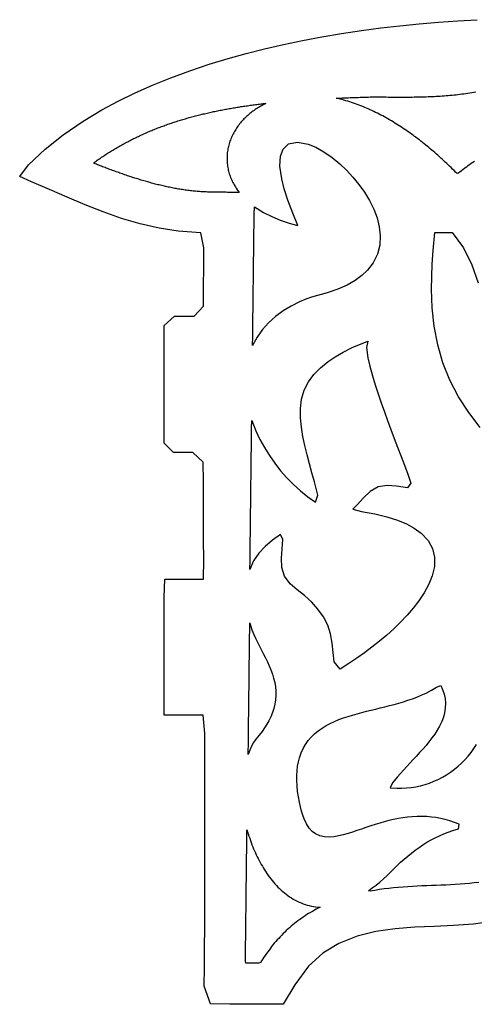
# Model space of a CAD drawing. Header units: metres. Extents: x -78 to 49, y -38 to 42.
# Tile 2 of 5: x -78 to -61, y 5 to 42. Entities that reach past the tile are written whole.
import ezdxf

# ---------------------------------------------------------------- set-up
doc = ezdxf.new("R2010")
doc.units = ezdxf.units.M

msp = doc.modelspace()

# ---------------------------------------------------------------- linework, layer by layer
at = {"layer": 'LAYER_1'}
for points in [[(-60.442494, 8.487805, 0), (-61.135544, 8.390323, 0), (-61.866109, 8.33993, 0), (-62.573343, 8.311517, 0), (-63.293333, 8.279462, 0), (-64.010084, 8.223122, 0), (-64.715595, 8.121699, 0), (-65.410311, 7.950833, 0), (-66.074079, 7.687744, 0), (-66.67079, 7.324808, 0), (-67.196604, 6.850107, 0), (-67.701297, 6.164588, 0), (-68.126579, 5.452391, 0), (-68.656318, 5.453987, 0), (-69.370506, 5.458451, 0), (-70.084282, 5.463429, 0), (-70.798404, 5.466696, 0), (-71.02201, 6.112346, 0), (-71.01541, 6.826362, 0), (-71.009937, 7.539821, 0), (-71.005523, 8.253732, 0), (-71.002114, 8.9673, 0), (-70.999646, 9.681117, 0), (-70.998059, 10.394771, 0), (-70.997292, 11.108508, 0), (-70.997283, 11.822227, 0), (-70.997969, 12.535902, 0), (-70.999288, 13.249665, 0), (-71.001176, 13.963296, 0), (-71.003571, 14.677085, 0), (-71.006407, 15.390694, 0), (-71.063689, 16.05521, 0), (-71.790383, 16.05521, 0), (-72.496364, 16.05521, 0), (-72.49869, 16.760311, 0), (-72.49869, 17.488414, 0), (-72.49869, 18.213389, 0), (-72.49869, 18.928932, 0), (-72.49869, 19.656537, 0), (-72.49869, 20.385239, 0), (-72.47141, 21.05521, 0), (-71.754641, 21.05521, 0), (-71.045674, 21.05521, 0), (-71.041156, 21.773883, 0), (-71.044959, 22.4876, 0), (-71.048506, 23.201321, 0), (-71.051725, 23.915026, 0), (-71.054548, 24.628739, 0), (-71.056902, 25.342463, 0), (-71.43808, 25.70221, 0), (-72.15591, 25.70221, 0), (-72.49869, 26.034352, 0), (-72.49869, 26.765886, 0), (-72.49869, 27.490954, 0), (-72.49869, 28.218058, 0), (-72.49869, 28.93376, 0), (-72.49869, 29.650465, 0), (-72.49869, 30.359354, 0), (-72.119275, 30.70221, 0), (-71.398987, 30.70221, 0), (-71.05171, 31.068992, 0), (-71.047205, 31.782713, 0), (-71.041642, 32.496412, 0), (-71.034941, 33.210095, 0), (-71.149426, 33.757524, 0), (-71.97466, 33.811985, 0), (-72.678775, 33.921929, 0), (-73.37444, 34.083044, 0), (-74.058252, 34.28636, 0), (-74.731437, 34.523097, 0), (-75.39576, 34.784474, 0), (-76.053474, 35.061901, 0), (-76.707776, 35.347278, 0), (-77.362261, 35.632748, 0), (-77.802022, 35.819853, 0), (-77.473145, 36.254734, 0), (-76.870294, 36.82142, 0), (-76.20157, 37.355496, 0), (-75.470633, 37.857159, 0), (-74.778679, 38.272065, 0), (-74.185131, 38.590712, 0), (-73.564649, 38.893063, 0), (-72.91857, 39.179187, 0), (-72.248231, 39.449158, 0), (-71.554966, 39.703046, 0), (-70.840112, 39.940925, 0), (-70.140553, 40.152629, 0), (-69.47907, 40.335389, 0), (-68.803812, 40.505921, 0), (-68.115689, 40.664275, 0), (-67.41561, 40.810498, 0), (-66.704483, 40.944641, 0), (-65.983219, 41.066751, 0), (-65.252726, 41.176879, 0), (-64.533497, 41.272636, 0), (-63.835486, 41.354061, 0), (-63.131708, 41.425115, 0), (-62.422909, 41.485838, 0), (-61.709834, 41.53627, 0), (-60.993229, 41.576452, 0)], [(-66.17229, 38.69636, 0), (-66.100061, 38.69932, 0), (-66.026288, 38.702342, 0), (-65.952115, 38.705382, 0), (-65.877835, 38.708425, 0), (-65.803139, 38.711486, 0), (-65.735856, 38.714018, 0), (-65.661471, 38.716604, 0), (-65.586822, 38.719198, 0), (-65.512402, 38.721785, 0), (-65.438792, 38.724344, 0), (-65.364775, 38.726917, 0), (-65.297569, 38.729233, 0), (-65.220585, 38.73153, 0), (-65.14671, 38.733734, 0), (-65.073204, 38.735927, 0), (-64.999387, 38.738129, 0), (-64.925305, 38.740339, 0), (-64.848653, 38.742626, 0), (-64.780208, 38.742523, 0), (-64.70638, 38.742313, 0), (-64.634483, 38.742107, 0), (-64.560261, 38.74167, 0), (-64.486252, 38.741234, 0), (-64.411843, 38.740795, 0), (-64.341015, 38.740317, 0), (-64.266572, 38.739798, 0), (-64.192806, 38.739284, 0), (-64.121513, 38.738863, 0), (-64.047011, 38.738519, 0), (-63.97292, 38.738177, 0), (-63.902257, 38.737858, 0), (-63.827375, 38.737784, 0), (-63.753015, 38.737711, 0), (-63.678974, 38.737639, 0), (-63.607307, 38.737864, 0), (-63.533706, 38.738304, 0), (-63.459558, 38.738747, 0), (-63.388684, 38.739186, 0), (-63.314358, 38.740314, 0), (-63.239879, 38.741444, 0), (-63.166298, 38.742561, 0), (-63.095364, 38.744009, 0), (-63.020514, 38.746028, 0), (-62.946544, 38.748023, 0), (-62.87218, 38.750029, 0), (-62.801157, 38.752745, 0), (-62.727265, 38.755746, 0), (-62.652818, 38.75877, 0), (-62.583273, 38.761696, 0), (-62.508296, 38.766059, 0), (-62.433979, 38.770383, 0), (-62.359882, 38.774695, 0), (-62.289392, 38.779289, 0), (-62.214782, 38.78507, 0), (-62.141057, 38.790782, 0), (-62.067421, 38.796487, 0), (-61.997038, 38.802892, 0), (-61.92278, 38.810367, 0), (-61.84906, 38.817788, 0), (-61.774465, 38.825297, 0), (-61.703912, 38.833789, 0), (-61.631298, 38.842932, 0), (-61.558118, 38.852146, 0), (-61.485216, 38.861325, 0), (-61.413791, 38.872187, 0), (-61.340788, 38.88351, 0), (-61.267907, 38.894815, 0), (-61.194452, 38.906208, 0), (-61.124553, 38.919341, 0), (-61.051695, 38.933031, 0)], [(-61.092082, 36.37534, 0), (-61.153977, 36.335482, 0), (-61.215846, 36.294485, 0), (-61.277703, 36.252323, 0), (-61.336925, 36.210846, 0), (-61.395112, 36.169023, 0), (-61.453324, 36.126109, 0), (-61.51157, 36.082086, 0), (-61.569863, 36.036932, 0), (-61.628214, 35.99063, 0), (-61.686634, 35.943158, 0), (-61.739575, 35.933622, 0), (-61.793675, 35.988031, 0), (-61.847693, 36.04184, 0), (-61.901627, 36.09505, 0), (-61.955478, 36.147665, 0), (-62.009244, 36.199686, 0), (-62.062923, 36.251117, 0), (-62.116516, 36.301958, 0), (-62.17002, 36.352213, 0), (-62.223436, 36.401884, 0), (-62.276761, 36.450972, 0), (-62.330586, 36.500016, 0), (-62.386779, 36.550678, 0), (-62.442867, 36.600696, 0), (-62.498851, 36.650074, 0), (-62.554728, 36.698815, 0), (-62.610498, 36.746921, 0), (-62.66616, 36.794394, 0), (-62.721711, 36.841239, 0), (-62.777152, 36.887456, 0), (-62.83248, 36.933049, 0), (-62.887695, 36.978021, 0), (-62.944731, 37.023922, 0), (-63.003828, 37.070889, 0), (-63.062789, 37.117148, 0), (-63.121614, 37.162701, 0), (-63.180301, 37.207553, 0), (-63.238849, 37.251707, 0), (-63.297256, 37.295166, 0), (-63.355521, 37.337933, 0), (-63.413642, 37.380013, 0), (-63.471617, 37.421407, 0), (-63.531577, 37.463609, 0), (-63.593564, 37.506587, 0), (-63.655379, 37.548785, 0), (-63.717018, 37.590209, 0), (-63.778481, 37.630862, 0), (-63.839766, 37.670748, 0), (-63.900871, 37.709872, 0), (-63.961794, 37.748237, 0), (-64.022533, 37.785848, 0), (-64.084037, 37.823283, 0), (-64.148882, 37.862042, 0), (-64.213509, 37.899945, 0), (-64.277915, 37.936998, 0), (-64.342098, 37.973206, 0), (-64.406057, 38.008573, 0), (-64.469787, 38.043106, 0), (-64.533289, 38.076808, 0), (-64.596558, 38.109686, 0), (-64.662238, 38.143074, 0), (-64.729628, 38.176543, 0), (-64.796742, 38.20908, 0), (-64.863579, 38.240693, 0), (-64.930135, 38.271386, 0), (-64.996408, 38.301167, 0), (-65.062395, 38.330041, 0), (-65.128093, 38.358016, 0), (-65.195963, 38.386102, 0), (-65.265737, 38.414112, 0), (-65.33517, 38.441111, 0), (-65.404258, 38.467106, 0), (-65.472997, 38.492106, 0), (-65.541384, 38.516118, 0), (-65.609416, 38.539151, 0), (-65.677168, 38.561238, 0), (-65.749177, 38.583774, 0), (-65.820767, 38.605217, 0), (-65.891934, 38.625576, 0), (-65.962674, 38.64486, 0), (-66.032982, 38.663079, 0), (-66.102856, 38.680242, 0), (-66.17229, 38.69636, 0)], [(-69.73549, 35.23611, 0), (-69.782992, 35.236794, 0), (-69.824714, 35.237395, 0), (-69.874812, 35.238116, 0), (-69.9284, 35.238887, 0), (-69.973794, 35.239541, 0), (-70.022284, 35.240239, 0), (-70.073379, 35.240974, 0), (-70.123471, 35.241696, 0), (-70.171209, 35.242383, 0), (-70.219882, 35.243084, 0), (-70.269163, 35.243793, 0), (-70.318733, 35.244507, 0), (-70.368328, 35.245221, 0), (-70.417551, 35.245929, 0), (-70.466074, 35.246628, 0), (-70.513569, 35.247312, 0), (-70.564568, 35.248046, 0), (-70.615273, 35.248776, 0), (-70.66321, 35.249466, 0), (-70.707879, 35.250109, 0), (-70.763588, 35.250911, 0), (-70.811715, 35.251604, 0), (-70.862132, 35.25233, 0), (-70.900827, 35.253238, 0), (-70.950328, 35.255367, 0), (-70.999167, 35.257467, 0), (-71.0478, 35.259558, 0), (-71.09471, 35.262, 0), (-71.144382, 35.265499, 0), (-71.193249, 35.268941, 0), (-71.241651, 35.272351, 0), (-71.28854, 35.276103, 0), (-71.338165, 35.280912, 0), (-71.386928, 35.285638, 0), (-71.435354, 35.290331, 0), (-71.482112, 35.295258, 0), (-71.531562, 35.301272, 0), (-71.580097, 35.307175, 0), (-71.628697, 35.313085, 0), (-71.675464, 35.319109, 0), (-71.72401, 35.326208, 0), (-71.772634, 35.333318, 0), (-71.82144, 35.340455, 0), (-71.867649, 35.347409, 0), (-71.915837, 35.355566, 0), (-71.964432, 35.363791, 0), (-72.013249, 35.372054, 0), (-72.0589, 35.379812, 0), (-72.107201, 35.389088, 0), (-72.155609, 35.398385, 0), (-72.203725, 35.407626, 0), (-72.251434, 35.416789, 0), (-72.298402, 35.426646, 0), (-72.346085, 35.436785, 0), (-72.394158, 35.447007, 0), (-72.442833, 35.457357, 0), (-72.487542, 35.467426, 0), (-72.535999, 35.478701, 0), (-72.583819, 35.489828, 0), (-72.631481, 35.500918, 0), (-72.677548, 35.511931, 0), (-72.724548, 35.523779, 0), (-72.77228, 35.535812, 0), (-72.820238, 35.547901, 0), (-72.866635, 35.559603, 0), (-72.912945, 35.572111, 0), (-72.960245, 35.584887, 0), (-73.00769, 35.597701, 0), (-73.055737, 35.610678, 0), (-73.099709, 35.623023, 0), (-73.147733, 35.636794, 0), (-73.194751, 35.650277, 0), (-73.242249, 35.663897, 0), (-73.286131, 35.676622, 0), (-73.333632, 35.691039, 0), (-73.38079, 35.705351, 0), (-73.427547, 35.719543, 0), (-73.475439, 35.734078, 0), (-73.519241, 35.747896, 0), (-73.566469, 35.762942, 0), (-73.613239, 35.777841, 0), (-73.660182, 35.792795, 0), (-73.704267, 35.807011, 0), (-73.750816, 35.822498, 0), (-73.797587, 35.838058, 0), (-73.844001, 35.8535, 0), (-73.891575, 35.869328, 0), (-73.934684, 35.884106, 0), (-73.981775, 35.900381, 0), (-74.028002, 35.916356, 0), (-74.07482, 35.932536, 0), (-74.117636, 35.947424, 0), (-74.164751, 35.964283, 0), (-74.211011, 35.980836, 0), (-74.257348, 35.997417, 0), (-74.303789, 36.014034, 0), (-74.347025, 36.029813, 0), (-74.393386, 36.046925, 0), (-74.439445, 36.063926, 0), (-74.485733, 36.081011, 0), (-74.530264, 36.097452, 0), (-74.57586, 36.11474, 0), (-74.621453, 36.132027, 0), (-74.667479, 36.149478, 0), (-74.713391, 36.166885, 0), (-74.75714, 36.183622, 0), (-74.802475, 36.201219, 0), (-74.848411, 36.219048, 0), (-74.894183, 36.236814, 0), (-74.940826, 36.254918, 0), (-74.984181, 36.272035, 0), (-75.029431, 36.289996, 0), (-75.075351, 36.308222, 0), (-75.07112, 36.332415, 0), (-75.031063, 36.361634, 0), (-74.991332, 36.390616, 0), (-74.952092, 36.419239, 0), (-74.914523, 36.445404, 0), (-74.873495, 36.473034, 0), (-74.832773, 36.500458, 0), (-74.791623, 36.52817, 0), (-74.751251, 36.555359, 0), (-74.710078, 36.583086, 0), (-74.668765, 36.610907, 0), (-74.628852, 36.637786, 0), (-74.589685, 36.662359, 0), (-74.548107, 36.688183, 0), (-74.507292, 36.713533, 0), (-74.465308, 36.739609, 0), (-74.423653, 36.76548, 0), (-74.382345, 36.791136, 0), (-74.3403, 36.817249, 0), (-74.301038, 36.841292, 0), (-74.259527, 36.864981, 0), (-74.216261, 36.889671, 0), (-74.173524, 36.914061, 0), (-74.131063, 36.938291, 0), (-74.088013, 36.962859, 0), (-74.045529, 36.987104, 0), (-74.001968, 37.011963, 0), (-73.964263, 37.032414, 0), (-73.920259, 37.055463, 0), (-73.876594, 37.078335, 0), (-73.832677, 37.101338, 0), (-73.789589, 37.123908, 0), (-73.745631, 37.146933, 0), (-73.701553, 37.170021, 0), (-73.661294, 37.191108, 0), (-73.617736, 37.211985, 0), (-73.573044, 37.233406, 0), (-73.529461, 37.254296, 0), (-73.485013, 37.275599, 0), (-73.44056, 37.296906, 0), (-73.397298, 37.317641, 0), (-73.353038, 37.338855, 0), (-73.312332, 37.357619, 0), (-73.266791, 37.377564, 0), (-73.221301, 37.397487, 0), (-73.175964, 37.417343, 0), (-73.131293, 37.436908, 0), (-73.085775, 37.456843, 0), (-73.040292, 37.476763, 0), (-72.996784, 37.495818, 0), (-72.953091, 37.51332, 0), (-72.908121, 37.531231, 0), (-72.863161, 37.549139, 0), (-72.817191, 37.567449, 0), (-72.771774, 37.585539, 0), (-72.72651, 37.603568, 0), (-72.680834, 37.621761, 0), (-72.63868, 37.638047, 0), (-72.592613, 37.654694, 0), (-72.545746, 37.671631, 0), (-72.499557, 37.688322, 0), (-72.453462, 37.70498, 0), (-72.406843, 37.721827, 0), (-72.360788, 37.73847, 0), (-72.313281, 37.755639, 0), (-72.272785, 37.769196, 0), (-72.225871, 37.784537, 0), (-72.178941, 37.799882, 0), (-72.131866, 37.815275, 0), (-72.085583, 37.830409, 0), (-72.038301, 37.84587, 0), (-71.99101, 37.861333, 0), (-71.949373, 37.874945, 0), (-71.901062, 37.889181, 0), (-71.854401, 37.902931, 0), (-71.807953, 37.916618, 0), (-71.760457, 37.930614, 0), (-71.713822, 37.944357, 0), (-71.666571, 37.95828, 0), (-71.619123, 37.972262, 0), (-71.575396, 37.984746, 0), (-71.528575, 37.997116, 0), (-71.480368, 38.009852, 0), (-71.43357, 38.022215, 0), (-71.385816, 38.034832, 0), (-71.338384, 38.047363, 0), (-71.291803, 38.05967, 0), (-71.24461, 38.072138, 0), (-71.200602, 38.083216, 0), (-71.15249, 38.0946, 0), (-71.103885, 38.1061, 0), (-71.056473, 38.117318, 0), (-71.008482, 38.128673, 0), (-70.960595, 38.140004, 0), (-70.914149, 38.150994, 0), (-70.866953, 38.162161, 0), (-70.822315, 38.172122, 0), (-70.773752, 38.182339, 0), (-70.724843, 38.192629, 0), (-70.677187, 38.202655, 0), (-70.62889, 38.212816, 0), (-70.580837, 38.222925, 0), (-70.533819, 38.232817, 0), (-70.486028, 38.242871, 0), (-70.441426, 38.251745, 0), (-70.392795, 38.260817, 0), (-70.343625, 38.26999, 0), (-70.29608, 38.278859, 0), (-70.247446, 38.287931, 0), (-70.199614, 38.296854, 0), (-70.1513, 38.305867, 0), (-70.102553, 38.31496, 0), (-70.057563, 38.323002, 0), (-70.009685, 38.330867, 0), (-69.961279, 38.338819, 0), (-69.913436, 38.346678, 0), (-69.864553, 38.354708, 0), (-69.816637, 38.362579, 0), (-69.767321, 38.370681, 0), (-69.718143, 38.378759, 0), (-69.675996, 38.385674, 0), (-69.626383, 38.392821, 0), (-69.57843, 38.399729, 0), (-69.529352, 38.406799, 0), (-69.480558, 38.413828, 0), (-69.431944, 38.420832, 0), (-69.382926, 38.427893, 0), (-69.335507, 38.434724, 0), (-69.285647, 38.441907, 0), (-69.24291, 38.447524, 0), (-69.193407, 38.45374, 0), (-69.143637, 38.459989, 0), (-69.095824, 38.465992, 0), (-69.046672, 38.472164, 0), (-68.998698, 38.478188, 0), (-68.948988, 38.484429, 0), (-68.899427, 38.490652, 0), (-68.854552, 38.49619, 0), (-68.805929, 38.501485, 0), (-68.756828, 38.506831, 0), (-68.762838, 38.499009, 0), (-68.809012, 38.476788, 0), (-68.854513, 38.453931, 0), (-68.899336, 38.430448, 0), (-68.943477, 38.40635, 0), (-68.98693, 38.381647, 0), (-69.029692, 38.35635, 0), (-69.071758, 38.330469, 0), (-69.113123, 38.304015, 0), (-69.153783, 38.276998, 0), (-69.193733, 38.249428, 0), (-69.233799, 38.220709, 0), (-69.273762, 38.190945, 0), (-69.312944, 38.16062, 0), (-69.35134, 38.129744, 0), (-69.388947, 38.098331, 0), (-69.425757, 38.066391, 0), (-69.461767, 38.033936, 0), (-69.496971, 38.000978, 0), (-69.531363, 37.967528, 0), (-69.56494, 37.933598, 0), (-69.597696, 37.899201, 0), (-69.631022, 37.86279, 0), (-69.663718, 37.825572, 0), (-69.695485, 37.787876, 0), (-69.726318, 37.749713, 0), (-69.75621, 37.711098, 0), (-69.785154, 37.672044, 0), (-69.813147, 37.632565, 0), (-69.84018, 37.592675, 0), (-69.866249, 37.552387, 0), (-69.891347, 37.511715, 0), (-69.91608, 37.469606, 0), (-69.940097, 37.426534, 0), (-69.963044, 37.383093, 0), (-69.984915, 37.339297, 0), (-70.005703, 37.295161, 0), (-70.025401, 37.250701, 0), (-70.044002, 37.205932, 0), (-70.061501, 37.160869, 0), (-70.077889, 37.115528, 0), (-70.093161, 37.069924, 0), (-70.107561, 37.023218, 0), (-70.120827, 36.976129, 0), (-70.132907, 36.928813, 0), (-70.143792, 36.881288, 0), (-70.153476, 36.833569, 0), (-70.161952, 36.785674, 0), (-70.169212, 36.737618, 0), (-70.175249, 36.689418, 0), (-70.180057, 36.64109, 0), (-70.183624, 36.592697, 0), (-70.185946, 36.544329, 0), (-70.187024, 36.495884, 0), (-70.186853, 36.447376, 0), (-70.185425, 36.398823, 0), (-70.182732, 36.350239, 0), (-70.178769, 36.301642, 0), (-70.173527, 36.253048, 0), (-70.167, 36.204472, 0), (-70.15918, 36.155932, 0), (-70.150284, 36.108548, 0), (-70.140272, 36.061808, 0), (-70.129036, 36.015145, 0), (-70.116571, 35.968573, 0), (-70.102869, 35.922107, 0), (-70.087925, 35.875762, 0), (-70.071732, 35.829552, 0), (-70.054283, 35.783491, 0), (-70.035573, 35.737595, 0), (-70.015594, 35.691877, 0), (-69.995374, 35.648498, 0), (-69.974474, 35.606256, 0), (-69.952457, 35.564205, 0), (-69.929318, 35.522358, 0), (-69.905052, 35.480726, 0), (-69.879653, 35.439321, 0), (-69.853116, 35.398154, 0), (-69.825437, 35.357238, 0), (-69.796609, 35.316584, 0), (-69.766629, 35.276204, 0), (-69.73549, 35.23611, 0)], [(-69.24659, 29.62501, 0), (-69.242623, 29.968338, 0), (-69.238718, 30.305086, 0), (-69.234667, 30.652046, 0), (-69.230586, 31.001638, 0), (-69.226712, 31.333829, 0), (-69.222664, 31.68104, 0), (-69.218716, 32.019787, 0), (-69.214714, 32.363543, 0), (-69.210665, 32.711352, 0), (-69.206825, 33.044107, 0), (-69.202902, 33.386001, 0), (-69.198919, 33.733206, 0), (-69.194937, 34.080241, 0), (-69.190933, 34.429315, 0), (-69.174771, 34.711467, 0), (-68.850367, 34.5062, 0), (-68.544098, 34.351155, 0), (-68.228709, 34.221222, 0), (-67.903171, 34.11233, 0), (-67.62869, 34.037057, 0), (-67.580134, 34.025141, 0), (-67.771739, 34.481184, 0), (-67.95149, 34.951064, 0), (-68.085781, 35.368511, 0), (-68.177363, 35.735459, 0), (-68.240741, 36.196714, 0), (-68.221317, 36.563885, 0), (-68.12606, 36.828558, 0), (-67.925818, 37.021162, 0), (-67.598195, 37.088796, 0), (-67.205401, 37.011197, 0), (-66.923925, 36.893548, 0), (-66.62997, 36.728797, 0), (-66.330593, 36.521908, 0), (-66.042341, 36.286235, 0), (-65.79661, 36.055202, 0), (-65.561212, 35.804005, 0), (-65.340423, 35.535651, 0), (-65.138516, 35.253146, 0), (-64.953913, 34.948935, 0), (-64.79633, 34.630287, 0), (-64.674429, 34.306236, 0), (-64.593223, 33.980311, 0), (-64.55747, 33.648143, 0), (-64.577434, 33.305541, 0), (-64.662404, 32.973408, 0), (-64.818611, 32.656125, 0), (-65.027288, 32.384682, 0), (-65.233568, 32.189216, 0), (-65.482258, 32.006486, 0), (-65.775464, 31.837973, 0), (-66.115287, 31.685157, 0), (-66.503833, 31.549517, 0), (-67.087555, 31.393993, 0), (-67.28579, 31.321112, 0), (-67.528555, 31.219047, 0), (-67.833727, 31.067111, 0), (-68.125846, 30.891085, 0), (-68.402336, 30.688507, 0), (-68.657126, 30.459598, 0), (-68.885517, 30.204777, 0), (-69.083204, 29.925599, 0), (-69.24659, 29.62501, 0)], [(-60.885537, 26.614569, 0), (-61.302406, 27.160675, 0), (-61.67886, 27.74002, 0), (-61.998239, 28.347206, 0), (-62.257561, 28.990248, 0), (-62.447438, 29.642989, 0), (-62.579255, 30.328648, 0), (-62.65256, 31.004677, 0), (-62.679209, 31.690973, 0), (-62.653798, 32.601733, 0), (-62.617013, 33.109234, 0), (-62.550811, 33.77314, 0), (-61.922547, 33.764191, 0), (-61.500099, 33.212114, 0), (-61.19983, 32.58634, 0), (-60.959761, 31.923122, 0)], [(-69.34269, 21.39876, 0), (-69.338644, 21.742935, 0), (-69.334546, 22.09142, 0), (-69.330587, 22.431205, 0), (-69.326528, 22.781738, 0), (-69.322624, 23.118885, 0), (-69.318501, 23.46989, 0), (-69.314382, 23.82056, 0), (-69.31038, 24.161348, 0), (-69.306311, 24.507917, 0), (-69.302259, 24.853066, 0), (-69.298222, 25.197212, 0), (-69.294144, 25.544805, 0), (-69.290203, 25.882595, 0), (-69.286148, 26.233492, 0), (-69.282075, 26.586041, 0), (-69.278799, 26.867621, 0), (-69.130328, 26.49085, 0), (-68.981729, 26.178012, 0), (-68.815397, 25.875919, 0), (-68.63172, 25.583381, 0), (-68.431697, 25.301048, 0), (-68.217063, 25.030671, 0), (-67.987959, 24.772052, 0), (-67.745102, 24.526043, 0), (-67.489432, 24.293807, 0), (-67.221178, 24.075974, 0), (-66.938879, 23.872271, 0), (-66.853416, 24.128224, 0), (-66.979129, 24.615834, 0), (-67.069484, 24.954513, 0), (-67.156237, 25.278667, 0), (-67.244507, 25.616792, 0), (-67.327574, 25.956643, 0), (-67.397336, 26.280197, 0), (-67.457085, 26.632803, 0), (-67.490969, 26.970766, 0), (-67.492178, 27.315055, 0), (-67.448059, 27.65626, 0), (-67.351197, 27.979349, 0), (-67.195256, 28.286928, 0), (-66.993392, 28.559268, 0), (-66.75761, 28.798616, 0), (-66.467978, 29.031896, 0), (-66.2091, 29.206262, 0), (-65.914999, 29.378639, 0), (-65.58397, 29.54962, 0), (-65.018755, 29.784482, 0), (-65.059413, 29.544875, 0), (-65.009958, 29.171827, 0), (-64.938019, 28.859368, 0), (-64.840318, 28.505978, 0), (-64.741566, 28.183475, 0), (-64.633766, 27.852973, 0), (-64.51894, 27.516554, 0), (-64.404429, 27.192007, 0), (-64.286365, 26.865573, 0), (-64.165145, 26.53673, 0), (-64.042112, 26.207679, 0), (-63.921994, 25.889493, 0), (-63.794985, 25.55471, 0), (-63.67195, 25.230005, 0), (-63.550482, 24.905729, 0), (-63.4317, 24.576729, 0), (-63.563094, 24.398071, 0), (-63.967721, 24.461478, 0), (-64.307645, 24.488535, 0), (-64.640048, 24.443142, 0), (-64.930734, 24.270632, 0), (-65.176016, 24.029561, 0), (-65.406791, 23.778377, 0), (-65.559466, 23.613653, 0), (-65.250705, 23.532713, 0), (-64.752617, 23.445037, 0), (-64.311284, 23.339096, 0), (-63.925224, 23.216186, 0), (-63.591698, 23.077253, 0), (-63.30862, 22.923368, 0), (-63.050918, 22.73628, 0), (-62.800158, 22.469381, 0), (-62.63979, 22.179254, 0), (-62.562298, 21.856709, 0), (-62.569575, 21.510714, 0), (-62.65024, 21.16838, 0), (-62.774089, 20.862113, 0), (-62.943529, 20.550549, 0), (-63.140522, 20.255046, 0), (-63.344221, 19.990769, 0), (-63.571883, 19.727029, 0), (-63.821097, 19.465107, 0), (-64.064868, 19.229149, 0), (-64.319575, 18.99946, 0), (-64.586253, 18.774167, 0), (-64.862927, 18.554369, 0), (-65.139239, 18.347239, 0), (-65.421884, 18.146838, 0), (-65.709263, 17.954017, 0), (-66.027619, 17.752493, 0), (-66.254883, 18.011898, 0), (-66.283236, 18.358679, 0), (-66.321028, 18.70186, 0), (-66.383986, 19.039783, 0), (-66.489869, 19.366494, 0), (-66.646564, 19.672022, 0), (-66.845212, 19.949852, 0), (-67.072644, 20.203672, 0), (-67.342292, 20.453078, 0), (-67.612707, 20.654145, 0), (-67.872416, 20.883793, 0), (-68.078993, 21.156596, 0), (-68.177572, 21.481416, 0), (-68.18349, 21.824819, 0), (-68.158182, 22.166833, 0), (-68.130881, 22.506391, 0), (-68.224368, 22.694122, 0), (-68.521128, 22.476859, 0), (-68.781058, 22.253042, 0), (-69.017978, 22.000225, 0), (-69.211857, 21.717368, 0), (-69.34269, 21.39876, 0)], [(-69.40724, 14.62216, 0), (-69.405377, 14.783439, 0), (-69.403583, 14.936349, 0), (-69.401641, 15.101498, 0), (-69.399792, 15.258734, 0), (-69.397819, 15.426429, 0), (-69.395943, 15.585991, 0), (-69.39403, 15.748622, 0), (-69.392094, 15.913173, 0), (-69.390242, 16.070646, 0), (-69.388248, 16.240158, 0), (-69.38632, 16.404127, 0), (-69.384488, 16.559839, 0), (-69.382715, 16.710762, 0), (-69.380794, 16.874184, 0), (-69.378895, 17.035802, 0), (-69.376992, 17.197653, 0), (-69.375062, 17.361932, 0), (-69.373249, 17.517274, 0), (-69.3714, 17.676919, 0), (-69.369509, 17.840131, 0), (-69.367618, 18.003323, 0), (-69.36572, 18.167219, 0), (-69.363934, 18.321397, 0), (-69.362077, 18.479301, 0), (-69.36015, 18.643135, 0), (-69.358233, 18.806192, 0), (-69.356316, 18.969258, 0), (-69.354447, 19.128154, 0), (-69.352576, 19.287977, 0), (-69.350684, 19.45001, 0), (-69.334972, 19.400873, 0), (-69.271782, 19.195606, 0), (-69.205057, 19.025371, 0), (-69.140028, 18.879763, 0), (-69.069341, 18.733581, 0), (-68.995692, 18.588515, 0), (-68.922037, 18.446669, 0), (-68.847736, 18.303545, 0), (-68.774264, 18.158898, 0), (-68.703843, 18.014057, 0), (-68.637186, 17.867423, 0), (-68.575635, 17.71859, 0), (-68.520645, 17.567414, 0), (-68.473633, 17.413684, 0), (-68.435974, 17.257055, 0), (-68.409089, 17.097292, 0), (-68.394737, 16.940815, 0), (-68.392864, 16.781104, 0), (-68.404716, 16.617878, 0), (-68.429853, 16.459244, 0), (-68.465692, 16.310768, 0), (-68.514632, 16.15918, 0), (-68.577501, 16.004341, 0), (-68.650847, 15.854176, 0), (-68.722802, 15.726358, 0), (-68.804943, 15.59626, 0), (-68.897683, 15.463813, 0), (-69.001435, 15.328949, 0), (-69.127232, 15.179478, 0), (-69.21912, 15.057152, 0), (-69.285027, 14.919852, 0), (-69.348913, 14.772171, 0), (-69.40724, 14.62216, 0)], [(-61.97864, 9.83626, 0), (-62.152815, 9.829022, 0), (-62.329155, 9.821694, 0), (-62.50137, 9.815177, 0), (-62.67702, 9.808622, 0), (-62.849273, 9.801628, 0), (-63.025382, 9.794132, 0), (-63.196762, 9.786197, 0), (-63.374106, 9.776258, 0), (-63.549929, 9.766404, 0), (-63.722005, 9.753319, 0), (-63.897961, 9.739442, 0), (-64.068043, 9.724053, 0), (-64.243798, 9.704583, 0), (-64.420483, 9.685011, 0), (-64.588727, 9.660606, 0), (-64.762901, 9.633935, 0), (-64.934588, 9.606273, 0), (-64.992809, 9.620578, 0), (-64.85098, 9.722304, 0), (-64.712529, 9.828679, 0), (-64.57731, 9.939265, 0), (-64.445158, 10.053694, 0), (-64.316164, 10.171406, 0), (-64.190401, 10.291861, 0), (-64.067284, 10.415198, 0), (-63.954637, 10.53272, 0), (-63.819446, 10.663615, 0), (-63.681037, 10.77918, 0), (-63.549378, 10.886966, 0), (-63.410957, 10.997178, 0), (-63.274427, 11.101805, 0), (-63.132705, 11.205069, 0), (-62.99034, 11.302339, 0), (-62.842569, 11.395686, 0), (-62.692193, 11.482378, 0), (-62.538342, 11.562605, 0), (-62.380697, 11.636641, 0), (-62.221095, 11.704234, 0), (-62.058416, 11.766736, 0), (-61.895183, 11.82416, 0), (-61.685305, 11.891884, 0), (-61.659433, 12.056551, 0), (-61.834133, 12.125163, 0), (-62.007124, 12.183456, 0), (-62.178364, 12.231929, 0), (-62.34781, 12.271081, 0), (-62.515421, 12.301411, 0), (-62.681155, 12.32342, 0), (-62.84968, 12.337905, 0), (-63.02982, 12.344881, 0), (-63.207465, 12.343476, 0), (-63.382557, 12.334379, 0), (-63.55504, 12.318282, 0), (-63.724855, 12.295875, 0), (-63.894176, 12.267436, 0), (-64.07038, 12.231823, 0), (-64.243304, 12.191397, 0), (-64.412875, 12.147013, 0), (-64.579023, 12.099523, 0), (-64.741675, 12.049783, 0), (-64.910284, 11.995522, 0), (-65.083059, 11.937921, 0), (-65.251207, 11.880894, 0), (-65.41463, 11.825623, 0), (-65.573229, 11.77329, 0), (-65.741634, 11.720638, 0), (-65.920878, 11.670058, 0), (-66.092523, 11.629588, 0), (-66.25639, 11.601345, 0), (-66.422788, 11.58707, 0), (-66.605422, 11.594631, 0), (-66.774992, 11.63225, 0), (-66.93115, 11.70406, 0), (-67.053653, 11.795582, 0), (-67.164598, 11.915957, 0), (-67.265328, 12.068607, 0), (-67.355634, 12.256013, 0), (-67.406015, 12.389919, 0), (-67.451464, 12.535582, 0), (-67.492934, 12.695967, 0), (-67.530377, 12.871622, 0), (-67.563749, 13.063095, 0), (-67.591846, 13.265177, 0), (-67.611289, 13.464071, 0), (-67.621345, 13.659688, 0), (-67.621442, 13.844987, 0), (-67.611895, 14.020314, 0), (-67.593019, 14.186017, 0), (-67.565129, 14.342443, 0), (-67.525599, 14.500151, 0), (-67.465714, 14.675988, 0), (-67.392745, 14.838488, 0), (-67.307358, 14.988384, 0), (-67.210214, 15.126406, 0), (-67.099882, 15.255526, 0), (-66.975914, 15.376397, 0), (-66.841401, 15.486821, 0), (-66.697092, 15.587625, 0), (-66.543738, 15.679635, 0), (-66.392718, 15.758496, 0), (-66.237292, 15.830084, 0), (-66.07599, 15.896196, 0), (-65.909398, 15.957481, 0), (-65.738105, 16.014588, 0), (-65.573296, 16.065048, 0), (-65.407578, 16.112309, 0), (-65.239266, 16.157575, 0), (-65.06883, 16.201365, 0), (-64.89674, 16.244195, 0), (-64.725405, 16.286112, 0), (-64.555885, 16.327482, 0), (-64.386116, 16.369399, 0), (-64.216534, 16.412342, 0), (-64.047572, 16.456791, 0), (-63.879665, 16.503225, 0), (-63.709701, 16.553202, 0), (-63.541371, 16.606386, 0), (-63.375534, 16.663181, 0), (-63.212656, 16.7241, 0), (-63.053205, 16.789658, 0), (-62.874086, 16.871738, 0), (-62.677818, 16.9743, 0), (-62.490212, 17.087891, 0), (-62.336336, 17.154593, 0), (-62.271083, 17.006925, 0), (-62.214169, 16.835127, 0), (-62.178636, 16.66733, 0), (-62.16309, 16.498677, 0), (-62.168423, 16.322911, 0), (-62.194743, 16.150723, 0), (-62.239682, 15.983953, 0), (-62.300872, 15.822219, 0), (-62.377341, 15.662672, 0), (-62.463313, 15.511892, 0), (-62.55731, 15.367154, 0), (-62.660697, 15.22332, 0), (-62.768468, 15.084828, 0), (-62.878278, 14.951986, 0), (-62.993236, 14.819149, 0), (-63.111786, 14.686733, 0), (-63.228335, 14.559481, 0), (-63.347015, 14.431567, 0), (-63.467004, 14.302773, 0), (-63.586145, 14.174332, 0), (-63.703992, 14.045686, 0), (-63.820752, 13.915579, 0), (-63.935648, 13.783808, 0), (-64.104028, 13.581059, 0), (-64.193037, 13.397303, 0), (-63.951636, 13.382853, 0), (-63.773912, 13.382802, 0), (-63.599201, 13.391714, 0), (-63.427663, 13.409335, 0), (-63.257582, 13.435751, 0), (-63.084042, 13.472222, 0), (-62.914573, 13.517511, 0), (-62.749362, 13.571322, 0), (-62.588466, 13.633412, 0), (-62.427574, 13.705672, 0), (-62.271811, 13.786031, 0), (-62.121381, 13.874164, 0), (-61.97649, 13.969745, 0), (-61.835327, 14.074021, 0), (-61.700237, 14.185338, 0), (-61.571496, 14.303314, 0), (-61.449319, 14.427609, 0), (-61.333259, 14.558664, 0), (-61.224262, 14.695437, 0), (-61.122561, 14.837566, 0), (-61.028375, 14.984702, 0)], [(-66.77114, 9.01716, 0), (-66.837963, 8.981155, 0), (-66.908662, 8.941094, 0), (-66.979161, 8.901145, 0), (-67.049618, 8.861222, 0), (-67.119151, 8.821821, 0), (-67.188721, 8.7824, 0), (-67.252831, 8.745658, 0), (-67.320333, 8.697746, 0), (-67.385329, 8.651613, 0), (-67.45092, 8.605058, 0), (-67.517054, 8.558117, 0), (-67.582651, 8.511558, 0), (-67.648528, 8.4648, 0), (-67.705835, 8.422609, 0), (-67.76894, 8.366759, 0), (-67.828285, 8.314236, 0), (-67.88857, 8.26088, 0), (-67.949284, 8.207146, 0), (-68.009104, 8.154203, 0), (-68.068631, 8.101519, 0), (-68.123898, 8.051841, 0), (-68.178252, 7.991893, 0), (-68.232407, 7.932165, 0), (-68.286936, 7.872024, 0), (-68.341068, 7.812321, 0), (-68.394727, 7.75314, 0), (-68.449384, 7.692858, 0), (-68.501425, 7.635461, 0), (-68.547274, 7.575086, 0), (-68.595097, 7.509234, 0), (-68.642904, 7.443402, 0), (-68.689657, 7.379024, 0), (-68.737377, 7.313314, 0), (-68.784717, 7.248127, 0), (-68.83206, 7.182934, 0), (-68.874636, 7.12073, 0), (-68.914912, 7.050992, 0), (-68.955206, 6.981222, 0), (-69.019571, 6.956002, 0), (-69.099138, 6.956514, 0), (-69.178523, 6.957044, 0), (-69.257907, 6.957564, 0), (-69.33799, 6.95816, 0), (-69.418327, 6.958755, 0), (-69.497744, 6.959397, 0), (-69.510834, 7.015948, 0), (-69.509824, 7.102739, 0), (-69.508941, 7.178658, 0), (-69.507948, 7.264102, 0), (-69.507051, 7.341213, 0), (-69.506111, 7.42205, 0), (-69.505164, 7.503475, 0), (-69.504232, 7.583635, 0), (-69.503309, 7.66301, 0), (-69.50235, 7.745464, 0), (-69.501419, 7.825531, 0), (-69.500497, 7.904791, 0), (-69.499528, 7.988144, 0), (-69.498568, 8.0707, 0), (-69.497775, 8.138768, 0), (-69.496826, 8.220054, 0), (-69.495948, 8.295331, 0), (-69.494981, 8.378136, 0), (-69.494057, 8.45734, 0), (-69.493105, 8.538846, 0), (-69.49217, 8.619002, 0), (-69.491233, 8.699242, 0), (-69.490283, 8.780687, 0), (-69.489341, 8.861393, 0), (-69.488442, 8.93836, 0), (-69.48761, 9.00962, 0), (-69.486648, 9.091963, 0), (-69.485721, 9.171263, 0), (-69.484742, 9.255034, 0), (-69.483828, 9.333257, 0), (-69.482875, 9.414809, 0), (-69.481936, 9.495146, 0), (-69.481014, 9.574086, 0), (-69.480044, 9.65707, 0), (-69.47913, 9.735307, 0), (-69.478177, 9.816822, 0), (-69.47734, 9.888472, 0), (-69.476434, 9.965934, 0), (-69.475477, 10.047743, 0), (-69.474508, 10.130552, 0), (-69.473586, 10.209369, 0), (-69.472638, 10.290468, 0), (-69.471693, 10.371226, 0), (-69.470765, 10.450541, 0), (-69.4698, 10.533111, 0), (-69.468902, 10.609879, 0), (-69.467912, 10.694454, 0), (-69.467014, 10.77122, 0), (-69.466193, 10.841388, 0), (-69.465218, 10.92465, 0), (-69.464275, 11.005211, 0), (-69.463334, 11.085638, 0), (-69.462392, 11.166111, 0), (-69.461442, 11.24724, 0), (-69.460509, 11.326967, 0), (-69.45955, 11.408833, 0), (-69.458632, 11.487281, 0), (-69.457648, 11.571311, 0), (-69.456705, 11.651908, 0), (-69.455864, 11.724155, 0), (-69.454927, 11.804747, 0), (-69.45429, 11.859559, 0), (-69.431655, 11.782566, 0), (-69.406836, 11.701785, 0), (-69.381091, 11.621617, 0), (-69.354427, 11.54209, 0), (-69.326847, 11.463235, 0), (-69.298357, 11.38508, 0), (-69.269061, 11.307911, 0), (-69.239353, 11.232693, 0), (-69.208783, 11.158235, 0), (-69.177355, 11.084562, 0), (-69.145075, 11.011703, 0), (-69.111946, 10.939686, 0), (-69.077974, 10.868539, 0), (-69.043163, 10.798288, 0), (-69.00612, 10.726297, 0), (-68.968036, 10.655066, 0), (-68.929055, 10.584903, 0), (-68.889182, 10.515839, 0), (-68.848423, 10.447907, 0), (-68.806782, 10.381137, 0), (-68.764266, 10.315561, 0), (-68.718844, 10.248253, 0), (-68.672335, 10.182131, 0), (-68.624879, 10.11743, 0), (-68.576483, 10.054188, 0), (-68.527151, 9.992442, 0), (-68.47689, 9.932227, 0), (-68.424922, 9.872701, 0), (-68.370117, 9.81281, 0), (-68.314306, 9.754734, 0), (-68.257496, 9.698516, 0), (-68.199694, 9.644197, 0), (-68.140907, 9.59182, 0), (-68.081142, 9.541427, 0), (-68.017797, 9.491046, 0), (-67.953349, 9.442875, 0), (-67.887859, 9.397006, 0), (-67.821335, 9.353487, 0), (-67.753786, 9.312366, 0), (-67.685218, 9.273692, 0), (-67.614198, 9.236793, 0), (-67.542016, 9.202489, 0), (-67.468796, 9.170894, 0), (-67.394545, 9.142058, 0), (-67.319274, 9.116034, 0), (-67.242993, 9.092874, 0), (-67.166747, 9.072877, 0), (-67.089532, 9.055767, 0), (-67.011355, 9.04159, 0), (-66.932226, 9.030398, 0), (-66.852151, 9.022238, 0), (-66.77114, 9.01716, 0)], [(-60.936594, 9.926552, 0), (-61.108263, 9.903547, 0), (-61.283645, 9.883551, 0), (-61.455806, 9.869212, 0), (-61.628823, 9.855505, 0), (-61.804358, 9.845848, 0), (-61.97864, 9.83626, 0)]]:
    msp.add_polyline3d(points, dxfattribs=at)

doc.saveas('drawing.dxf')
